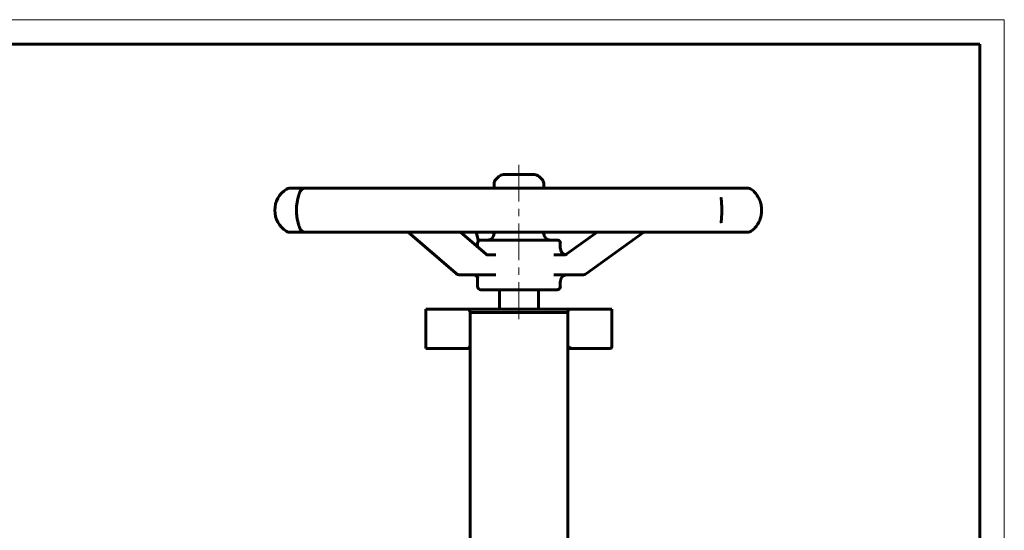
# Model space of a CAD drawing. Header units: millimetres. Extents: x 0 to 420, y 0 to 297.
# Tile 4 of 4: x 219 to 420, y 193 to 297. Entities that reach past the tile are written whole.
import ezdxf

# ---------------------------------------------------------------- set-up
doc = ezdxf.new("R2010")
doc.units = ezdxf.units.MM
for name, pattern in [('K5LT_AXLED', [12, 7.5, -1.5, 1.5, -1.5]), ('K5LT_BASIC', [0]), ('K5LT_THIN', [0])]:
    doc.linetypes.add(name, pattern=pattern)
doc.layers.add('Системный слой (1)', color=7, linetype='Continuous', true_color=0x6c6c6c)

# ---------------------------------------------------------------- blocks, each defined once
blk = doc.blocks.new('U13')
at = {"layer": 'Системный слой (1)', "color": 150, "linetype": 'K5LT_BASIC', "lineweight": 60, "true_color": 0x0080ff}
for p, q in [((315.79, 262.6), (315.79, 263.45)), ((315.79, 253.37), (315.79, 253.59))]:
    blk.add_line(p, q, dxfattribs=at)
blk = doc.blocks.new('U14')
at = {"layer": 'Системный слой (1)', "color": 150, "linetype": 'K5LT_BASIC', "lineweight": 60, "true_color": 0x0080ff}
for p, q in [((321.36, 265.36), (317.71, 265.36)), ((324.02, 265.36), (321.36, 265.36))]:
    blk.add_line(p, q, dxfattribs=at)
blk = doc.blocks.new('U15')
at = {"layer": 'Системный слой (1)', "color": 150, "linetype": 'K5LT_BASIC', "lineweight": 60, "true_color": 0x0080ff}
for p, q in [((329.31, 250.31), (329.31, 251.34)), ((329.31, 242.55), (329.31, 243.55))]:
    blk.add_line(p, q, dxfattribs=at)
blk = doc.blocks.new('U16')
at = {"layer": 'Системный слой (1)', "color": 150, "linetype": 'K5LT_BASIC', "lineweight": 60, "true_color": 0x0080ff}
for p, q in [((325.93, 262.6), (325.93, 263.45)), ((325.93, 253.37), (325.93, 253.59))]:
    blk.add_line(p, q, dxfattribs=at)
blk = doc.blocks.new('U17')
at = {"layer": 'Системный слой (1)', "color": 150, "linetype": 'K5LT_BASIC', "lineweight": 60, "true_color": 0x0080ff}
for p, q in [((312.41, 250.6), (312.41, 251.34)), ((312.41, 242.55), (312.41, 244.38))]:
    blk.add_line(p, q, dxfattribs=at)
blk = doc.blocks.new('U20')
at = {"layer": 'Системный слой (1)', "color": 150, "linetype": 'K5LT_BASIC', "lineweight": 60, "true_color": 0x0080ff}
for p, q in [((315.77, 248.96), (314.45, 248.96)), ((316.15, 248.96), (315.77, 248.96))]:
    blk.add_line(p, q, dxfattribs=at)
blk = doc.blocks.new('U22')
at = {"layer": 'Системный слой (1)', "color": 150, "linetype": 'K5LT_BASIC', "lineweight": 60, "true_color": 0x0080ff}
for p, q in [((330.86, 230.42), (330.91, 230.25)), ((330.91, 230.25), (331.03, 230.04)), ((331.03, 230.04), (331.23, 229.87))]:
    blk.add_line(p, q, dxfattribs=at)
blk = doc.blocks.new('U24')
at = {"layer": 'Системный слой (1)', "color": 150, "linetype": 'K5LT_BASIC', "lineweight": 60, "true_color": 0x0080ff}
for p, q in [((310.7, 230.04), (310.5, 229.87)), ((310.82, 230.25), (310.7, 230.04)), ((310.86, 230.42), (310.82, 230.25))]:
    blk.add_line(p, q, dxfattribs=at)
blk = doc.blocks.new('U36')
at = {"color": 7, "linetype": 'K5LT_THIN', "lineweight": 18}
for p, q in [((0, 297), (420, 297)), ((420, 297), (420, 0))]:
    blk.add_line(p, q, dxfattribs=at)
at = {"color": 150, "linetype": 'K5LT_BASIC', "lineweight": 60, "true_color": 0x0080ff}
for p, q in [((20, 292), (415, 292)), ((415, 292), (415, 5))]:
    blk.add_line(p, q, dxfattribs=at)

msp = doc.modelspace()

# ---------------------------------------------------------------- linework, layer by layer
at = {"layer": 'Системный слой (1)', "color": 30, "linetype": 'K5LT_AXLED', "lineweight": 18, "true_color": 0xff8000}
msp.add_line((320.8634, 235.873), (320.8634, 267.364), dxfattribs=at)
at = {"layer": 'Системный слой (1)', "color": 150, "linetype": 'K5LT_BASIC', "lineweight": 60, "true_color": 0x0080ff}
for p, q in [((316.7494, 264.968), (316.1893, 264.408)), ((324.9773, 264.968), (325.5374, 264.408)), ((274.8516, 262.5955), (274.0845, 262.5955)), ((277.3263, 262.5955), (274.8516, 262.5955)), ((284.0428, 262.5955), (277.3263, 262.5955)), ((290.265, 262.5955), (284.0428, 262.5955)), ((301.6691, 262.5955), (290.265, 262.5955)), ((310.2134, 262.5955), (301.6691, 262.5955)), ((323.6926, 262.5955), (310.2134, 262.5955)), ((332.6016, 262.5955), (323.6926, 262.5955)), ((345.0679, 262.5955), (332.6016, 262.5955)), ((352.3007, 262.5955), (345.0679, 262.5955)), ((360.8983, 262.5955), (352.3007, 262.5955)), ((364.7979, 262.5955), (360.8983, 262.5955)), ((367.5571, 262.5955), (364.7979, 262.5955)), ((362.1751, 260.6873), (362.1751, 260.6887)), ((362.1752, 255.4981), (362.1752, 255.4986)), ((274.0845, 253.5917), (274.8516, 253.5917)), ((274.8516, 253.5917), (277.3263, 253.5917)), ((277.3263, 253.5917), (284.0428, 253.5917)), ((284.0428, 253.5917), (290.265, 253.5917)), ((290.265, 253.5917), (301.6691, 253.5917)), ((307.932, 245.2321), (298.2365, 253.5917)), ((301.6691, 253.5917), (310.2134, 253.5917)), ((314.166, 249.0896), (308.9445, 253.5917)), ((310.2134, 253.5917), (323.6926, 253.5917)), ((312.5632, 251.7614), (312.1359, 253.5917)), ((323.6926, 253.5917), (332.6016, 253.5917)), ((330.6594, 249.1641), (336.8283, 253.5917)), ((332.6016, 253.5917), (345.0679, 253.5917)), ((334.6471, 245.1576), (346.3979, 253.5917)), ((345.0679, 253.5917), (352.3007, 253.5917)), ((352.3007, 253.5917), (360.8983, 253.5917)), ((360.8983, 253.5917), (364.7979, 253.5917)), ((364.7979, 253.5917), (367.5571, 253.5917)), ((328.6374, 252.013), (313.0894, 252.013)), ((314.4529, 248.96), (314.4529, 248.96)), ((330.0425, 248.96), (327.998, 248.96)), ((330.0426, 248.96), (330.0425, 248.96)), ((308.8149, 244.904), (313.4945, 244.904)), ((313.4945, 244.904), (316.1549, 244.904)), ((327.998, 244.904), (331.1939, 244.904)), ((331.1939, 244.904), (333.8587, 244.904)), ((313.0894, 241.873), (328.6374, 241.873)), ((316.8634, 237.873), (316.8634, 241.873)), ((324.8634, 237.873), (324.8634, 241.873)), ((301.8634, 237.873), (310.4997, 237.873)), ((301.8634, 229.873), (301.8634, 237.873)), ((310.4997, 237.873), (331.227, 237.873)), ((331.227, 237.873), (339.8634, 237.873)), ((339.8634, 230.273), (339.8634, 237.873)), ((310.8634, 237.2064), (310.8634, 237.3216)), ((330.8634, 237.2064), (310.8634, 237.2064)), ((310.8634, 237.2064), (310.8634, 225.873)), ((330.8634, 237.2064), (330.8634, 237.3216)), ((330.8634, 237.2064), (330.8634, 225.873)), ((301.8634, 229.873), (310.4997, 229.873)), ((310.4997, 229.873), (310.8634, 229.873)), ((330.8634, 229.873), (331.227, 229.873)), ((331.227, 230.273), (331.227, 229.873)), ((331.227, 229.873), (339.4634, 229.873)), ((310.8634, 225.873), (310.8634, 189.164)), ((330.8634, 225.873), (330.8634, 189.164))]:
    msp.add_line(p, q, dxfattribs=at)
for centre, radius, start, end in [((317.1454, 263.452), 1.352, 135, 180), ((317.7054, 264.012), 1.352, 90, 135), ((324.0213, 264.012), 1.352, 45, 90), ((324.5814, 263.452), 1.352, 0, 45), ((276.0598, 258.0936), 5.07, 122.090575, 237.909425), ((274.0845, 261.2435), 1.352, 90, 122.090575), ((277.3263, 261.2435), 1.352, 90, 166.579133), ((367.5571, 261.2435), 1.352, 55.25746, 90), ((274.0845, 254.9437), 1.352, 237.909425, 270), ((277.3263, 254.9437), 1.352, 193.417754, 270), ((367.5571, 254.9437), 1.352, 270, 304.742539), ((313.0894, 251.337), 0.676, 90, 180), ((314.4414, 253.365), 1.352, 270, 0), ((327.2854, 253.365), 1.352, 180, 270), ((328.6374, 251.337), 0.676, 0, 90), ((330.6654, 250.312), 1.352, 180.121052, 255.67983), ((308.8149, 246.256), 1.352, 229.233552, 270), ((330.6654, 243.552), 1.352, 90, 180), ((333.8587, 246.256), 1.352, 270, 305.673246), ((313.0894, 242.549), 0.676, 180, 270), ((328.6374, 242.549), 0.676, 270, 0), ((339.4634, 230.273), 0.4, 270, 0)]:
    msp.add_arc(centre, radius, start, end, dxfattribs=at)
for centre, major_axis, ratio, start_param, end_param in [((277.3263, 261.2435), (-1.3151, 0.3138), 0.9644619, 6.28316729, 6.28368229), ((367.5571, 261.2435), (0.7909, 1.0966), 0.89830811, 0.00141108, 0.01658152), ((277.3263, 254.9437), (1.3151, 0.3138), 0.9644619, 3.14107408, 3.14155864), ((367.5571, 254.9437), (-0.7909, 1.0966), 0.89830811, 3.12499858, 3.14018566), ((308.8149, 246.256), (-0.8829, -1.0239), 0.52280377, 0, 0.00001524), ((333.8587, 246.256), (-0.7883, 1.0984), 0.29771182, 3.14159265, 3.14161744)]:
    msp.add_ellipse(centre, major_axis=major_axis, ratio=ratio, start_param=start_param, end_param=end_param, dxfattribs=at)
for points, knots in [([(276.0113, 254.6306), (276.0082, 254.6437), (276.0031, 254.6629), (275.9867, 254.7195), (275.976, 254.7554), (275.9513, 254.8359), (275.9372, 254.8812), (275.9054, 254.9836), (275.8884, 255.0381), (275.8404, 255.1953), (275.8078, 255.3046), (275.7433, 255.5371), (275.7112, 255.6594), (275.6598, 255.8741), (275.64, 255.9614), (275.5936, 256.1803), (275.5677, 256.3144), (275.5204, 256.591), (275.499, 256.7333), (275.4629, 257.0191), (275.4479, 257.1617), (275.4255, 257.4419), (275.4176, 257.5794), (275.4071, 257.8635), (275.4048, 258.0092), (275.4063, 258.3036), (275.4103, 258.4525), (275.4245, 258.742), (275.4345, 258.8814), (275.4601, 259.1512), (275.4754, 259.2819), (275.5119, 259.5476), (275.5333, 259.6812), (275.5806, 259.9451), (275.6067, 260.0748), (275.6614, 260.3242), (275.6899, 260.4428), (275.7486, 260.6716), (275.779, 260.7811), (275.8375, 260.9835), (275.8663, 261.0777), (275.9177, 261.2442), (275.9401, 261.3155), (275.9673, 261.4036), (275.9747, 261.4281), (275.9841, 261.4595), (275.9868, 261.4685), (275.9899, 261.4788), (275.9905, 261.4809), (275.9916, 261.4849), (275.9922, 261.4869), (275.9938, 261.4923), (275.9948, 261.4957), (275.9976, 261.5054), (275.9993, 261.5114), (276.004, 261.5282), (276.0064, 261.5373), (276.0091, 261.5475), (276.0098, 261.5502), (276.0107, 261.554), (276.011, 261.5554), (276.0113, 261.5565), (276.0113, 261.5566), (276.0113, 261.5566)], [0, 0, 0, 0, 0.92096828, 0.92096828, 1.68622261, 1.68622261, 2.45147695, 2.45147695, 3.21673129, 3.21673129, 4.43141032, 4.43141032, 5.57180306, 5.57180306, 6.30274959, 6.30274959, 7.32800854, 7.32800854, 8.34156707, 8.34156707, 9.2997051, 9.2997051, 10.19351962, 10.19351962, 11.12702852, 11.12702852, 12.0856736, 12.0856736, 12.99864999, 12.99864999, 13.88912478, 13.88912478, 14.85319457, 14.85319457, 15.86427037, 15.86427037, 16.89288345, 16.89288345, 17.97215896, 17.97215896, 19.09316024, 19.09316024, 20.21416152, 20.21416152, 20.71169887, 20.71169887, 20.92521568, 20.92521568, 20.97859488, 20.97859488, 21.03197408, 21.03197408, 21.12657128, 21.12657128, 21.31576568, 21.31576568, 21.69415447, 21.69415447, 21.8694489, 21.8694489, 21.99354167, 21.99354167, 21.99974179, 21.99974179, 21.99974179, 21.99974179]), ([(368.3466, 262.3411), (368.4718, 262.2508), (368.6031, 262.1463), (368.8517, 261.9214), (368.9697, 261.8036), (369.1948, 261.5519), (369.3016, 261.4205), (369.502, 261.1436), (369.5957, 261.0001), (369.7641, 260.7092), (369.8401, 260.5627), (369.9797, 260.2586), (370.0435, 260.1014), (370.1565, 259.7801), (370.2063, 259.6157), (370.2877, 259.2899), (370.3204, 259.1296), (370.3695, 258.8111), (370.3867, 258.6532), (370.4087, 258.3281), (370.4127, 258.1607), (370.4067, 257.8236), (370.3964, 257.6538), (370.3616, 257.3243), (370.3374, 257.1638), (370.2756, 256.8508), (370.2383, 256.6979), (370.1488, 256.3878), (370.096, 256.2317), (369.9767, 255.9237), (369.9098, 255.772), (369.7665, 255.4835), (369.6903, 255.3465), (369.5274, 255.0824), (369.4406, 254.9559), (369.2525, 254.706), (369.1511, 254.5848), (368.9407, 254.3548), (368.8313, 254.2469), (368.6034, 254.0421), (368.4854, 253.9476), (368.3636, 253.8585), (368.355, 253.8523), (368.3466, 253.8462)], [0, 0, 0, 0, 1.66008328, 1.66008328, 3.13424799, 3.13424799, 4.50117527, 4.50117527, 5.77571547, 5.77571547, 6.93322058, 6.93322058, 8.06552994, 8.06552994, 9.17456849, 9.17456849, 10.20089569, 10.20089569, 11.17703503, 11.17703503, 12.20519782, 12.20519782, 13.24875395, 13.24875395, 14.25731261, 14.25731261, 15.25583594, 15.25583594, 16.33184281, 16.33184281, 17.45381569, 17.45381569, 18.56982613, 18.56982613, 19.72943497, 19.72943497, 21.02086244, 21.02086244, 22.39318706, 22.39318706, 23.8870023, 23.8870023, 23.99974958, 23.99974958, 23.99974958, 23.99974958]), ([(362.1751, 260.6873), (362.1751, 260.6778), (362.1751, 260.668), (362.1753, 260.6476), (362.1755, 260.6369), (362.1761, 260.6036), (362.1767, 260.5799), (362.1793, 260.5038), (362.1818, 260.4471), (362.1893, 260.3065), (362.1947, 260.2189), (362.2074, 260.0257), (362.2147, 259.9195), (362.23, 259.6915), (362.238, 259.5697), (362.253, 259.3177), (362.2601, 259.1873), (362.2717, 258.9292), (362.2763, 258.8018), (362.2831, 258.5447), (362.2854, 258.4155), (362.2874, 258.1896), (362.2876, 258.0926), (362.2871, 257.9466), (362.2867, 257.8977), (362.2848, 257.7146), (362.2822, 257.5819), (362.2758, 257.3588), (362.2724, 257.2674), (362.2634, 257.0545), (362.2572, 256.9347), (362.2434, 256.694), (362.2358, 256.5737), (362.2266, 256.4362), (362.225, 256.4129), (362.2204, 256.3439), (362.2173, 256.2991), (362.21, 256.192), (362.2058, 256.1312), (362.2012, 256.0612), (362.2004, 256.0493), (362.1982, 256.0156), (362.1968, 255.994), (362.1952, 255.9675), (362.1948, 255.9622), (362.1942, 255.9517), (362.1939, 255.9465), (362.1929, 255.9309), (362.1922, 255.9205), (362.1911, 255.9012), (362.1905, 255.8921), (362.189, 255.8653), (362.1879, 255.8478), (362.1853, 255.8), (362.1837, 255.7706), (362.1819, 255.7322), (362.1814, 255.7221), (362.1794, 255.6781), (362.1782, 255.6458), (362.1759, 255.5713), (362.1752, 255.5322), (362.1752, 255.4981)], [0, 0, 0, 0, 0.36249332, 0.36249332, 0.72498664, 0.72498664, 1.44997329, 1.44997329, 2.89994658, 2.89994658, 4.75806045, 4.75806045, 6.67402851, 6.67402851, 8.63645354, 8.63645354, 10.56395744, 10.56395744, 12.3549741, 12.3549741, 14.11054243, 14.11054243, 15.4261319, 15.4261319, 16.08759991, 16.08759991, 17.90277618, 17.90277618, 19.18975849, 19.18975849, 20.94720561, 20.94720561, 22.84295283, 22.84295283, 23.23425001, 23.23425001, 24.01684436, 24.01684436, 25.15023236, 25.15023236, 25.38327089, 25.38327089, 25.82123846, 25.82123846, 25.93073036, 25.93073036, 26.04022225, 26.04022225, 26.26100931, 26.26100931, 26.45747398, 26.45747398, 26.85040332, 26.85040332, 27.55289448, 27.55289448, 27.80786755, 27.80786755, 28.69144371, 28.69144371, 30, 30, 30, 30]), ([(314.166, 249.0896), (314.1774, 249.0798), (314.1886, 249.0708), (314.2186, 249.0477), (314.2369, 249.0352), (314.2722, 249.0134), (314.2892, 249.0042), (314.309, 248.9948), (314.3129, 248.993), (314.3198, 248.99), (314.3228, 248.9887), (314.3304, 248.9855), (314.3349, 248.9837), (314.3476, 248.979), (314.3555, 248.9763), (314.376, 248.9701), (314.388, 248.9672), (314.4109, 248.9629), (314.4218, 248.9615), (314.4393, 248.9603), (314.4461, 248.9603), (314.4529, 248.96), (314.4529, 248.96), (314.4529, 248.96)], [0, 0, 0, 0, 1.55233887, 1.55233887, 4.2689319, 4.2689319, 7.0772162, 7.0772162, 7.77391877, 7.77391877, 8.33235695, 8.33235695, 9.20096608, 9.20096608, 10.81408234, 10.81408234, 13.53627828, 13.53627828, 16.23951766, 16.23951766, 17.99957196, 17.99957196, 18, 18, 18, 18]), ([(330.6594, 249.1641), (330.6588, 249.1636), (330.6583, 249.1632), (330.6567, 249.1621), (330.6558, 249.1614), (330.6531, 249.1595), (330.6513, 249.1583), (330.6463, 249.1548), (330.643, 249.1525), (330.6333, 249.1458), (330.6269, 249.1415), (330.6083, 249.1293), (330.5961, 249.1216), (330.5609, 249.1003), (330.5376, 249.0874), (330.4773, 249.0565), (330.4398, 249.04), (330.3785, 249.017), (330.3547, 249.0094), (330.3169, 248.9977), (330.3028, 248.994), (330.2509, 248.981), (330.2129, 248.9738), (330.1308, 248.9629), (330.0867, 248.9629), (330.0426, 248.96), (330.0426, 248.96), (330.0425, 248.96)], [0, 0, 0, 0, 0.0451331, 0.0451331, 0.12035493, 0.12035493, 0.25575424, 0.25575424, 0.51150847, 0.51150847, 1.00797257, 1.00797257, 1.94070502, 1.94070502, 3.68578657, 3.68578657, 6.4317756, 6.4317756, 8.14704748, 8.14704748, 9.1577239, 9.1577239, 11.86878552, 11.86878552, 14.99959488, 14.99959488, 15, 15, 15, 15]), ([(312.4561, 244.2841), (312.4536, 244.2921), (312.4496, 244.3037), (312.4351, 244.3373), (312.4233, 244.3599), (312.4117, 244.3828), (312.4091, 244.3872), (312.3949, 244.4119), (312.3806, 244.4344), (312.3437, 244.486), (312.3204, 244.5152), (312.2666, 244.574), (312.2359, 244.604), (312.1676, 244.6623), (312.1305, 244.6903), (312.0504, 244.7429), (312.0075, 244.7674), (311.918, 244.811), (311.871, 244.8302), (311.7751, 244.8623), (311.7262, 244.8751), (311.6282, 244.8939), (311.5795, 244.8999), (311.5128, 244.9035), (311.4941, 244.904), (311.4752, 244.904)], [0, 0, 0, 0, 0.9035808, 0.9035808, 1.63096783, 1.63096783, 1.75359865, 1.75359865, 2.40193007, 2.40193007, 3.13520668, 3.13520668, 3.88393624, 3.88393624, 4.63859188, 4.63859188, 5.40370117, 5.40370117, 6.17394561, 6.17394561, 6.94153905, 6.94153905, 7.69900261, 7.69900261, 8, 8, 8, 8]), ([(310.8634, 237.3216), (310.8634, 237.339), (310.859, 237.3773), (310.8392, 237.4482), (310.8083, 237.5213), (310.7711, 237.5918), (310.7373, 237.6482), (310.7042, 237.6976), (310.6774, 237.7339), (310.6547, 237.7627), (310.6348, 237.7862), (310.6138, 237.8085), (310.5961, 237.8255), (310.5788, 237.8403), (310.5634, 237.8514), (310.5501, 237.8593), (310.538, 237.8652), (310.5265, 237.8694), (310.5132, 237.8723), (310.5048, 237.873), (310.4997, 237.873)], [0, 0, 0, 0, 2.43136701, 4.97812905, 8.27671659, 10.25244319, 12.16770809, 13.92126852, 15.14651684, 15.79623726, 16.82227804, 17.56512922, 18.17868536, 18.72521219, 19.3056038, 19.64650124, 19.93542949, 20.3781286, 20.64230401, 21, 21, 21, 21]), ([(330.8634, 237.3216), (330.8634, 237.339), (330.8677, 237.3773), (330.8875, 237.4482), (330.9184, 237.5213), (330.9556, 237.5918), (330.9894, 237.6482), (331.0225, 237.6976), (331.0493, 237.7339), (331.072, 237.7627), (331.092, 237.7862), (331.1129, 237.8085), (331.1306, 237.8255), (331.1479, 237.8403), (331.1633, 237.8514), (331.1766, 237.8593), (331.1887, 237.8652), (331.2003, 237.8694), (331.2135, 237.8723), (331.2219, 237.873), (331.227, 237.873)], [0, 0, 0, 0, 2.43136701, 4.97812905, 8.27671659, 10.25244319, 12.16770809, 13.92126852, 15.14651684, 15.79623726, 16.82227804, 17.56512922, 18.17868536, 18.72521219, 19.3056038, 19.64650124, 19.93542949, 20.3781286, 20.64230401, 21, 21, 21, 21])]:
    msp.add_open_spline(points, degree=3, knots=knots, dxfattribs=at)

# ---------------------------------------------------------------- block references
msp.add_blockref('U36', (0, 0))
at = {"layer": 'Системный слой (1)'}
for name in ['U14', 'U13', 'U16', 'U17', 'U15', 'U20', 'U24', 'U22']:
    msp.add_blockref(name, (0, 0), dxfattribs=at)

doc.saveas('drawing.dxf')
